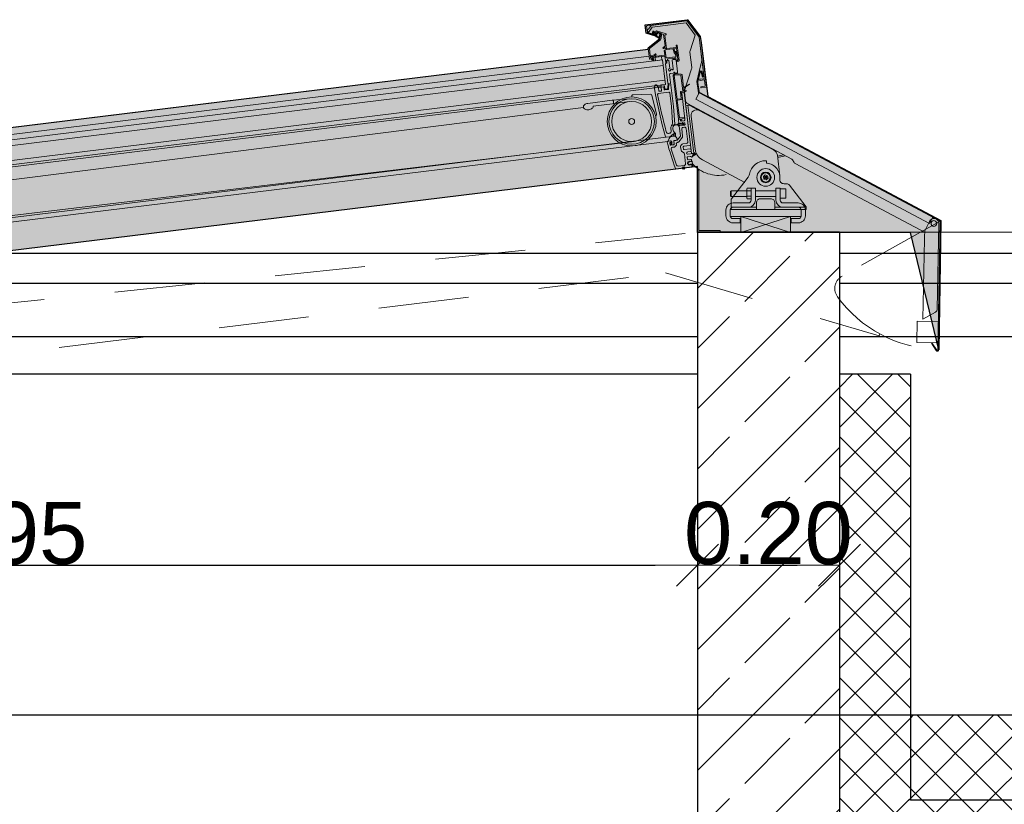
# Model space of a CAD drawing. Header units: metres. Extents: x -12 to 62.3, y -22.2 to 2.8.
# Tile 35 of 214: x 11.4 to 12.8, y -2.3 to -1.2. Entities that reach past the tile are written whole.
import ezdxf

# ---------------------------------------------------------------- set-up
doc = ezdxf.new("R2010")
doc.units = ezdxf.units.M
doc.header["$LTSCALE"] = 20
doc.header["$MEASUREMENT"] = 0
for name, pattern in [('HIDDEN', [0.009525, 0.00635, -0.003175]), ('SNIT2', [0.02, 0.01, -0.002, 0.002, -0.002, 0.002, -0.002]), ('Strichlinie eng', [0.115, 0.075, -0.04])]:
    doc.linetypes.add(name, pattern=pattern)
doc.layers.get('0').update_dxf_attribs({"color": 8, "lineweight": 9})
doc.layers.get('Defpoints').update_dxf_attribs({"color": 8, "lineweight": 9})
for name, color, linetype in [('Neubau__ GHIW - Attika', 8, 'Continuous'), ('Neubau__ GHIW- Attika Fassade', 8, 'Continuous'), ('Neubau_A-Dach', 8, 'Continuous'), ('Neubau_B-Aufbau auf Decke oder Dach', 8, 'Continuous'), ('Neubau_S-Linien _ Schraffuren.2D', 8, 'Continuous'), ('Neubau_T-Bemaßung', 8, 'Continuous')]:
    doc.layers.add(name, color=color, linetype=linetype)
doc.layers.add('S-Linien _ Schraffuren.2D', color=8, linetype='Continuous', lineweight=9)
doc.layers.add('T-Bemaßung', color=8, linetype='Continuous', lineweight=9)
doc.styles.add('ERSTELLTER_STIL_2', font='arial.ttf')
doc.dimstyles.new('ERSTELLTER_STIL__1', dxfattribs={"dimtxt": 0.0875, "dimasz": 0.059375, "dimexe": 0.18, "dimexo": 0.0625, "dimgap": 0, "dimtad": 1, "dimzin": 0, "dimdsep": 46, "dimtxsty": 'ERSTELLTER_STIL_2', "dimblk": 'ARROWHEAD_6', "dimblk1": 'ARROWHEAD_6', "dimblk2": 'ARROWHEAD_6', "dimcen": 0.09, "dimclrd": 7, "dimclre": 7, "dimclrt": 7, "dimazin": 0, "dimtfac": 1, "dimtdec": 4, "dimtmove": 0, "dimatfit": 3, "dimfxl": 1, "dimtolj": 1, "dimtzin": 0, "dimarcsym": 0})
doc.dimstyles.new('ERSTELLTER_STIL__2', dxfattribs={"dimtxt": 0.0875, "dimasz": 0.059375, "dimexe": 0.18, "dimexo": 0.0625, "dimgap": 0, "dimtad": 1, "dimtih": 1, "dimtoh": 1, "dimzin": 0, "dimdsep": 46, "dimtxsty": 'ERSTELLTER_STIL_2', "dimblk": 'ARROWHEAD_6', "dimblk1": 'ARROWHEAD_6', "dimblk2": 'ARROWHEAD_6', "dimcen": 0.09, "dimclrd": 7, "dimclre": 7, "dimclrt": 7, "dimazin": 0, "dimtfac": 1, "dimtdec": 4, "dimtmove": 0, "dimatfit": 3, "dimfxl": 1, "dimtolj": 1, "dimtzin": 0, "dimarcsym": 0})
pattern_1 = [(45, (2952.9134, -10.175), (-0.02828427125, 0.02828427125), []), (135, (2952.9134, -10.175), (0.02828427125, 0.02828427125), [])]

# ---------------------------------------------------------------- blocks, each defined once
blk = doc.blocks.new('ARROWHEAD_6')
at = {"color": 0, "linetype": 'Continuous', "lineweight": 0}
for p, q in [((-0.5, -0.5), (0.5, 0.5)), ((0, 0), (-1, 0))]:
    blk.add_line(p, q, dxfattribs=at)
blk = doc.blocks.new('*D443')
at = {"layer": 'Defpoints', "color": 0, "linetype": 'Continuous', "transparency": 16777216}
for p in [(2.6448, -2.145), (55.892, -2.145), (43.301, -2.395)]:
    blk.add_point(p, dxfattribs=at)
at = {"layer": 'Neubau_T-Bemaßung', "linetype": 'Continuous', "lineweight": -2, "transparency": 16777216}
for p, q in [((2.6448, -2.0856), (2.6448, -2.0263)), ((55.8295, -2.145), (2.4648, -2.145)), ((2.6448, -2.145), (2.6448, -2.1562)), ((2.6448, -2.395), (2.6448, -2.3841)), ((43.2385, -2.395), (2.4648, -2.395)), ((2.6448, -2.4544), (2.6448, -2.5138))]:
    blk.add_line(p, q, dxfattribs=at)
at = {"layer": 'Neubau_T-Bemaßung', "linetype": 'Continuous', "lineweight": -2, "transparency": 16777216, "xscale": 0.059375, "yscale": 0.059375, "zscale": 0.059375}
for p, rotation in [((2.6448, -2.145), 270), ((2.6448, -2.395), 90)]:
    blk.add_blockref('ARROWHEAD_6', p, dxfattribs=dict(at, rotation=rotation))
at = {"layer": 'Neubau_T-Bemaßung', "linetype": 'Continuous', "transparency": 16777216, "insert": (2.6448, -2.2701), "char_height": 0.0875, "attachment_point": 5, "rotation": 90, "style": 'ERSTELLTER_STIL_2'}
blk.add_mtext('\\A1;0.25', dxfattribs=at)
blk = doc.blocks.new('*D409')
at = {"layer": 'Defpoints', "color": 0, "linetype": 'Continuous', "transparency": 16777216}
for p in [(12.4, -1.465), (10.45, -1.665), (12.4, -1.9338)]:
    blk.add_point(p, dxfattribs=at)
at = {"layer": 'Neubau_T-Bemaßung', "linetype": 'Continuous', "lineweight": -2, "transparency": 16777216}
for p, q in [((12.4, -1.5275), (12.4, -2.1138)), ((10.45, -1.7275), (10.45, -2.1138)), ((10.5094, -1.9338), (12.3406, -1.9338))]:
    blk.add_line(p, q, dxfattribs=at)
at = {"layer": 'Neubau_T-Bemaßung', "linetype": 'Continuous', "lineweight": -2, "transparency": 16777216, "xscale": 0.059375, "yscale": 0.059375, "zscale": 0.059375, "rotation": 180}
blk.add_blockref('ARROWHEAD_6', (10.45, -1.9338), dxfattribs=at)
at = {"layer": 'Neubau_T-Bemaßung', "linetype": 'Continuous', "lineweight": -2, "transparency": 16777216, "xscale": 0.059375, "yscale": 0.059375, "zscale": 0.059375}
blk.add_blockref('ARROWHEAD_6', (12.4, -1.9338), dxfattribs=at)
at = {"layer": 'Neubau_T-Bemaßung', "linetype": 'Continuous', "transparency": 16777216, "insert": (11.4215, -1.8891), "char_height": 0.0875, "attachment_point": 5, "style": 'ERSTELLTER_STIL_2'}
blk.add_mtext('\\A1;1.95', dxfattribs=at)
blk = doc.blocks.new('*D410')
at = {"layer": 'Defpoints', "color": 0, "linetype": 'Continuous', "transparency": 16777216}
for p in [(12.4, -1.465), (12.6, -1.465), (12.6, -1.9338)]:
    blk.add_point(p, dxfattribs=at)
at = {"layer": 'Neubau_T-Bemaßung', "linetype": 'Continuous', "lineweight": -2, "transparency": 16777216}
for p, q in [((12.4, -1.5275), (12.4, -2.1138)), ((12.6, -1.5275), (12.6, -2.1138)), ((12.4594, -1.9338), (12.5406, -1.9338))]:
    blk.add_line(p, q, dxfattribs=at)
at = {"layer": 'Neubau_T-Bemaßung', "linetype": 'Continuous', "lineweight": -2, "transparency": 16777216, "xscale": 0.059375, "yscale": 0.059375, "zscale": 0.059375, "rotation": 180}
blk.add_blockref('ARROWHEAD_6', (12.4, -1.9338), dxfattribs=at)
at = {"layer": 'Neubau_T-Bemaßung', "linetype": 'Continuous', "lineweight": -2, "transparency": 16777216, "xscale": 0.059375, "yscale": 0.059375, "zscale": 0.059375}
blk.add_blockref('ARROWHEAD_6', (12.6, -1.9338), dxfattribs=at)
at = {"layer": 'Neubau_T-Bemaßung', "linetype": 'Continuous', "transparency": 16777216, "insert": (12.5, -1.8891), "char_height": 0.0875, "attachment_point": 5, "style": 'ERSTELLTER_STIL_2'}
blk.add_mtext('\\A1;0.20', dxfattribs=at)
blk = doc.blocks.new('*D427')
at = {"layer": 'Defpoints', "color": 0, "linetype": 'Continuous', "transparency": 16777216}
for p in [(8.7601, -2.145), (55.892, -2.145), (43.301, -2.395)]:
    blk.add_point(p, dxfattribs=at)
at = {"layer": 'Neubau_T-Bemaßung', "linetype": 'Continuous', "lineweight": -2, "transparency": 16777216}
for p, q in [((8.7601, -2.0856), (8.7601, -2.0263)), ((55.8295, -2.145), (8.5801, -2.145)), ((8.7601, -2.145), (8.7601, -2.1562)), ((8.7601, -2.395), (8.7601, -2.3841)), ((43.2385, -2.395), (8.5801, -2.395)), ((8.7601, -2.4544), (8.7601, -2.5138))]:
    blk.add_line(p, q, dxfattribs=at)
at = {"layer": 'Neubau_T-Bemaßung', "linetype": 'Continuous', "lineweight": -2, "transparency": 16777216, "xscale": 0.059375, "yscale": 0.059375, "zscale": 0.059375}
for p, rotation in [((8.7601, -2.145), 270), ((8.7601, -2.395), 90)]:
    blk.add_blockref('ARROWHEAD_6', p, dxfattribs=dict(at, rotation=rotation))
at = {"layer": 'Neubau_T-Bemaßung', "linetype": 'Continuous', "transparency": 16777216, "insert": (8.7601, -2.2701), "char_height": 0.0875, "attachment_point": 5, "rotation": 90, "style": 'ERSTELLTER_STIL_2'}
blk.add_mtext('\\A1;0.25', dxfattribs=at)

msp = doc.modelspace()

# ---------------------------------------------------------------- hatches: boundary and pattern name
at = {"layer": 'Neubau__ GHIW - Attika', "linetype": 'Continuous'}
h = msp.add_hatch(dxfattribs=at)
h.set_pattern_fill('BETON__STAHLBETON_0001', color=256, style=0, pattern_type=2)
h.set_pattern_definition([(45, (2952.9134, -10.175), (-0.0848528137, 0.0848528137), []), (45, (2952.87097, -10.13257), (-0.0848528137, 0.0848528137), [0.09, -0.03])])
h.paths.add_polyline_path([(12.6, -1.465), (12.4, -1.465), (12.4, -2.395), (12.6, -2.395)])
at = {"layer": 'Neubau_A-Dach', "linetype": 'Continuous'}
h = msp.add_hatch(dxfattribs=at)
h.set_pattern_fill('DÄMMUNG__HART_1_0001', color=256, style=0, pattern_type=2)
h.set_pattern_definition(pattern_1)
h.paths.add_polyline_path([(12.6, -1.665), (12.6, -2.265), (12.7, -2.265), (12.7, -1.665)])
at = {"layer": 'Neubau_B-Aufbau auf Decke oder Dach', "linetype": 'Continuous'}
h = msp.add_hatch(dxfattribs=at)
h.set_pattern_fill('DÄMMUNG__HART_1_0001', color=256, style=0, pattern_type=2)
h.set_pattern_definition(pattern_1)
h.paths.add_polyline_path([(12.7, -2.265), (24.48, -2.265), (24.48, -2.145), (12.7, -2.145)])
h = msp.add_hatch(dxfattribs=at)
h.set_pattern_fill('DÄMMUNG__HART_1_0001', color=256, style=0, pattern_type=2)
h.set_pattern_definition(pattern_1)
h.paths.add_polyline_path([(12.6, -2.395), (24.58, -2.395), (24.58, -2.265), (12.6, -2.265)])
at = {"layer": 'Neubau_S-Linien _ Schraffuren.2D', "linetype": 'Continuous'}
msp.add_hatch(color=256, dxfattribs=at).paths.add_polyline_path([(10.4123, -1.5121), (10.4039, -1.4435), (12.3306, -1.2069), (12.3305, -1.2056), (12.3467, -1.1924), (12.3411, -1.1889), (12.3279, -1.1846), (12.3264, -1.1729), (12.386, -1.1656), (12.404, -1.1894), (12.4051, -1.1978), (12.4144, -1.2738), (12.743, -1.4485), (12.7398, -1.6306), (12.7, -1.4651), (12.4, -1.4651), (12.4, -1.3721), (10.4249, -1.6146), (10.435, -1.6651), (10.15, -1.6651), (10.1126, -1.7608), (10.1016, -1.5502)])

# ---------------------------------------------------------------- linework, layer by layer
at = {"layer": 'Neubau__ GHIW - Attika', "linetype": 'Continuous'}
for p, q in [((12.4, -1.465), (12.4, -2.395)), ((12.6, -1.465), (12.4, -1.465)), ((12.6, -1.465), (12.6, -1.665)), ((12.4, -1.665), (10.525, -1.665))]:
    msp.add_line(p, q, dxfattribs=at)
at = {"layer": 'Neubau__ GHIW - Attika', "linetype": 'Continuous', "flags": 128}
msp.add_lwpolyline([(12.6, -1.665), (12.6, -2.265), (12.6, -2.395)], dxfattribs=at)
at = {"layer": 'Neubau__ GHIW- Attika Fassade', "linetype": 'Continuous'}
for p, q in [((12.4, -1.4949), (-0.58, -1.4949)), ((45.81, -1.4949), (12.6, -1.4949)), ((12.4, -1.537), (0.2077, -1.537)), ((45.0223, -1.537), (12.6, -1.537)), ((12.4, -1.612), (0.2077, -1.612)), ((45.0223, -1.612), (12.6, -1.612))]:
    msp.add_line(p, q, dxfattribs=at)
at = {"layer": 'Neubau_A-Dach', "linetype": 'Continuous'}
for p, q in [((12.7, -1.665), (12.6, -1.665)), ((12.7, -1.665), (12.7, -2.145)), ((12.7, -2.145), (12.7, -2.265))]:
    msp.add_line(p, q, dxfattribs=at)
at = {"layer": 'Neubau_B-Aufbau auf Decke oder Dach', "linetype": 'Continuous'}
for p, q in [((24.48, -2.145), (12.7, -2.145)), ((24.48, -2.265), (12.7, -2.265))]:
    msp.add_line(p, q, dxfattribs=at)
at = {"layer": 'Neubau_S-Linien _ Schraffuren.2D', "linetype": 'Continuous', "flags": 128}
msp.add_lwpolyline([(10.4123, -1.5121), (10.4039, -1.4435), (12.3306, -1.2069), (12.3305, -1.2056), (12.3467, -1.1924), (12.3411, -1.1889), (12.3279, -1.1846), (12.3264, -1.1729), (12.386, -1.1656), (12.404, -1.1894), (12.4051, -1.1978), (12.4144, -1.2738), (12.743, -1.4485), (12.7398, -1.6306), (12.7, -1.4651), (12.4, -1.4651), (12.4, -1.3721), (10.4249, -1.6146), (10.435, -1.6651), (10.15, -1.6651), (10.1126, -1.7608), (10.1016, -1.5502)], close=True, dxfattribs=at)
at = {"layer": 'S-Linien _ Schraffuren.2D', "linetype": 'Continuous'}
for p, q in [((12.3541, -1.2508), (10.4901, -1.4797)), ((10.5703, -1.4999), (12.2394, -1.2892)), ((12.28, -1.279), (12.3047, -1.277)), ((12.2805, -1.284), (12.3039, -1.281)), ((12.3107, -1.3369), (10.5756, -1.5438)), ((12.4473, -1.4064), (12.4694, -1.4064)), ((12.4694, -1.4144), (12.4473, -1.4144)), ((12.47, -1.4066), (12.4694, -1.4048)), ((12.4756, -1.4066), (12.47, -1.4066)), ((12.4756, -1.4142), (12.47, -1.4142)), ((12.4816, -1.4064), (12.5106, -1.4064)), ((12.5106, -1.4144), (12.4816, -1.4144))]:
    msp.add_line(p, q, dxfattribs=at)
at = {"layer": 'S-Linien _ Schraffuren.2D', "linetype": 'HIDDEN'}
msp.add_line((10.45, -1.6651), (12.4, -1.4651), dxfattribs=at)
at = {"layer": 'S-Linien _ Schraffuren.2D', "color": 21, "linetype": 'Continuous'}
for points in [[(12.4036, -1.2493), (12.4091, -1.2487, 0.414212), (12.4095, -1.2481), (12.4024, -1.1903, 0.131504), (12.4023, -1.1901), (12.3854, -1.1676, 0.267925), (12.3849, -1.1674), (12.3288, -1.1743, 0.414151), (12.3284, -1.1749), (12.3294, -1.1832, 0.304121), (12.3298, -1.1836), (12.3355, -1.1855, 0.459302), (12.3362, -1.1852), (12.3371, -1.1823, -0.412507), (12.3383, -1.1817), (12.3429, -1.1832, -0.431066), (12.3432, -1.1838), (12.3431, -1.1843, -0.209655), (12.3428, -1.1846), (12.3422, -1.1849, -0.21796), (12.3419, -1.1849), (12.3415, -1.1848, -0.327529), (12.3414, -1.1846), (12.3414, -1.1842, 0.339619), (12.3413, -1.184), (12.3387, -1.1832, 0.420257), (12.3381, -1.1835), (12.3373, -1.1858, 0.421996), (12.3376, -1.1864), (12.3402, -1.1872, 0.329884), (12.3404, -1.1872), (12.3407, -1.1869, -0.302297), (12.3409, -1.1868), (12.3412, -1.1869, -0.209064), (12.3415, -1.1871), (12.3418, -1.1877, -0.199675), (12.3418, -1.1881), (12.3417, -1.1886, -0.414541), (12.3411, -1.1889), (12.3282, -1.1847, -0.298621), (12.3278, -1.1843), (12.3265, -1.1734, -0.420494), (12.3269, -1.1728), (12.3857, -1.1656, -0.270791), (12.3862, -1.1658), (12.404, -1.1894, -0.151596), (12.4041, -1.1897), (12.4127, -1.2602, -0.423853), (12.4123, -1.2608), (12.4051, -1.2617, -0.419877), (12.4046, -1.2612), (12.4045, -1.2605, -0.42509), (12.4049, -1.26), (12.4104, -1.2593, 0.418799), (12.4108, -1.2587), (12.4099, -1.2508, 0.414215), (12.4093, -1.2504), (12.4038, -1.251, -0.414229), (12.4033, -1.2506), (12.4032, -1.2499, -0.414241)], [(12.3727, -1.224), (12.3732, -1.2239, 0.414228), (12.374, -1.2228), (12.3714, -1.2017, 0.418051), (12.3711, -1.2014), (12.3702, -1.2015, 0.414278), (12.37, -1.2018), (12.3703, -1.2042, -0.414255), (12.37, -1.2046), (12.3568, -1.2062, -0.414278), (12.3565, -1.2059), (12.3542, -1.1872, -0.554341), (12.3546, -1.1868), (12.3554, -1.1871, 0.415261), (12.3558, -1.1869), (12.3561, -1.1861, 0.459175), (12.3559, -1.1857), (12.3422, -1.1812, 0.415191), (12.3418, -1.1814), (12.3415, -1.1823, 0.433348), (12.3417, -1.1827), (12.3456, -1.1839, -0.292748), (12.346, -1.1844), (12.3469, -1.192, -0.258592), (12.3467, -1.1924), (12.3307, -1.2054, 0.258573), (12.3305, -1.2059), (12.3323, -1.2207, 0.413242), (12.3329, -1.2211), (12.3346, -1.2209, -0.441199), (12.3349, -1.2212), (12.335, -1.2221, 0.41239), (12.3353, -1.2223), (12.3362, -1.2222, 0.414676), (12.3365, -1.2219), (12.3362, -1.2199, 0.31392), (12.336, -1.2196), (12.335, -1.2194, 0.086927), (12.3349, -1.2194), (12.3343, -1.2194, -0.414117), (12.3339, -1.2192), (12.3338, -1.2178, -0.414998), (12.334, -1.2174), (12.3392, -1.2168, 0.140635), (12.3393, -1.2167), (12.3417, -1.2148, 0.415131), (12.3418, -1.2144), (12.3412, -1.2137, 0.412463), (12.3408, -1.2136), (12.3387, -1.2153, -0.139904), (12.3386, -1.2154), (12.3338, -1.2159, -0.414185), (12.3335, -1.2157), (12.3324, -1.2065, -0.268917), (12.3325, -1.2063), (12.348, -1.1937, 0.258353), (12.3487, -1.1918), (12.3479, -1.1854, -0.549637), (12.3483, -1.1851), (12.3521, -1.1864, -0.305996), (12.3523, -1.1866), (12.3543, -1.2025, -0.266949), (12.3542, -1.2028), (12.3514, -1.205, 0.433343), (12.3514, -1.2054), (12.352, -1.2061, 0.401592), (12.3524, -1.2062), (12.3541, -1.2048, -0.590099), (12.3546, -1.205), (12.3547, -1.2058, 0.415931), (12.357, -1.2077), (12.3702, -1.206, -0.414284), (12.3705, -1.2063), (12.3709, -1.2099, -0.414699), (12.3707, -1.2102), (12.3689, -1.2104, 0.414342), (12.3686, -1.2108), (12.3687, -1.2117, 0.423014), (12.3691, -1.2119), (12.3709, -1.2117, -0.416613), (12.3712, -1.212), (12.3724, -1.222), (12.372, -1.2221, 0.414192), (12.3718, -1.2225), (12.3722, -1.2236, 0.365258)], [(12.3397, -1.1862, -0.608373), (12.34, -1.1859), (12.3412, -1.1863, -0.257475), (12.3414, -1.1864), (12.3419, -1.1875, -0.209346), (12.342, -1.1877), (12.3415, -1.189, 0.413818), (12.3418, -1.1897), (12.3447, -1.1906, 1.000114), (12.3469, -1.1839), (12.344, -1.183, 0.413792), (12.3434, -1.1833), (12.3429, -1.1847, -0.204613), (12.3428, -1.1848), (12.3417, -1.1854, -0.207297), (12.3416, -1.1854), (12.3403, -1.185, -0.623667), (12.3403, -1.1845), (12.341, -1.184, 0.882384), (12.3407, -1.1836), (12.3385, -1.1845, 0.470484), (12.3382, -1.1852), (12.3395, -1.1873, 0.876761), (12.34, -1.1871)], [(12.3422, -1.1861), (12.3427, -1.1871, -0.203673), (12.3428, -1.188), (12.3425, -1.1889), (12.345, -1.1897, 1.000114), (12.3466, -1.1848), (12.3441, -1.184), (12.3438, -1.1849, -0.201542), (12.3432, -1.1856)], [(12.3706, -1.2241, 0.272988), (12.3709, -1.2243), (12.3714, -1.2242, 0.425554), (12.3716, -1.2239), (12.3714, -1.2221), (12.3724, -1.2218, 0.414656), (12.3726, -1.2214), (12.3705, -1.2142), (12.3702, -1.2122, 0.416728), (12.3699, -1.212), (12.3689, -1.2121, -0.363029), (12.3686, -1.2119), (12.3672, -1.2072, 0.364505), (12.3669, -1.207), (12.366, -1.2071, 0.468247), (12.3657, -1.2075), (12.3676, -1.2135, 0.375428), (12.3679, -1.2137), (12.3686, -1.2137, -0.416329), (12.3689, -1.2139), (12.3694, -1.2176, -0.418205), (12.3691, -1.2179), (12.3563, -1.2195, -0.422376), (12.356, -1.2192), (12.3547, -1.2088, 0.42293), (12.3543, -1.2085), (12.3535, -1.2087, 0.427935), (12.3532, -1.209), (12.3539, -1.2149, -0.417004), (12.3537, -1.2153), (12.3341, -1.2177, 0.417142), (12.3338, -1.218), (12.3339, -1.2189, 0.421193), (12.3342, -1.2192), (12.3362, -1.2189, -0.42345), (12.3366, -1.2192), (12.337, -1.2226, 0.419868), (12.3373, -1.2228), (12.3382, -1.2227, 0.46575), (12.3385, -1.2224), (12.3381, -1.219, -0.423962), (12.3383, -1.2187), (12.3538, -1.2168, -0.418401), (12.3542, -1.217), (12.3553, -1.2259, 0.417744), (12.3556, -1.2261), (12.3561, -1.2261, 0.286554), (12.3564, -1.2259), (12.3567, -1.2252, 0.123557), (12.3567, -1.225), (12.3565, -1.2233, -0.419773), (12.3567, -1.223), (12.3576, -1.2229, 0.424488), (12.3579, -1.2225), (12.3577, -1.2211, -0.438498), (12.358, -1.2208), (12.3655, -1.2199, -0.438692), (12.3658, -1.2201), (12.366, -1.2215, 0.420064), (12.3664, -1.2218), (12.3672, -1.2217, 0.421876), (12.3675, -1.2213), (12.3673, -1.2199, -0.42889), (12.3676, -1.2196), (12.3693, -1.2194, -0.438568), (12.3696, -1.2197), (12.3701, -1.2234, 0.187616), (12.3701, -1.2235)], [(12.3405, -1.2184, 0.415133), (12.3403, -1.2187), (12.3409, -1.2234), (12.3498, -1.2223), (12.3492, -1.2176, 0.4154), (12.3489, -1.2174)], [(12.3616, -1.2415, 0.41419), (12.3607, -1.2426), (12.3662, -1.2876), (12.368, -1.3126, -0.219072), (12.3677, -1.3134, 0.447211), (12.3685, -1.3253, -0.213546), (12.3689, -1.326), (12.3691, -1.3286, -0.401195), (12.3682, -1.3297), (12.356, -1.3312, -0.375231), (12.3549, -1.3304, -0.023167), (12.3394, -1.2627, -0.449291), (12.3403, -1.2616), (12.3443, -1.2611, -0.447877), (12.3449, -1.2615), (12.3454, -1.266, 0.434215), (12.346, -1.2664), (12.349, -1.266, 0.417874), (12.3494, -1.2655), (12.3489, -1.261, -0.414207), (12.3493, -1.2604), (12.3523, -1.2601, -0.414257), (12.3528, -1.2605), (12.3532, -1.264, 0.414169), (12.3538, -1.2644), (12.3588, -1.2638, 0.396493), (12.3592, -1.2633), (12.3588, -1.2558), (12.3586, -1.2554, -0.198927), (12.3582, -1.2549), (12.3548, -1.2277, -0.414223), (12.3553, -1.2272), (12.3566, -1.227, 0.414233), (12.357, -1.2265), (12.3566, -1.2235, -0.414267), (12.3571, -1.2229), (12.3592, -1.2227, -0.414285), (12.3597, -1.2231), (12.361, -1.2339, -0.441135), (12.3606, -1.2345, 2.271676), (12.3623, -1.2363, -0.702728), (12.3641, -1.2357, 0.771774), (12.3659, -1.235), (12.3644, -1.2225, -0.414243), (12.3648, -1.222), (12.3687, -1.2215, -0.41423), (12.3698, -1.2224), (12.3719, -1.2392, -0.414226), (12.371, -1.2404)], [(12.3806, -1.2626, -0.236616), (12.3809, -1.2619), (12.3845, -1.2594), (12.3885, -1.2569, 1.007305), (12.3882, -1.2564), (12.3842, -1.2589), (12.3808, -1.2608, -0.539612), (12.3804, -1.2606), (12.3782, -1.2434, 0.341296), (12.377, -1.2422), (12.373, -1.2416), (12.3706, -1.2419, -0.199844), (12.3699, -1.2417), (12.3672, -1.2396, 0.932793), (12.3668, -1.24), (12.3684, -1.2417, -0.622198), (12.3682, -1.2422), (12.3674, -1.2423, 0.414254), (12.3657, -1.2445), (12.3732, -1.3056, 0.413137), (12.3735, -1.3058), (12.3757, -1.3056, -0.412614), (12.376, -1.3058), (12.3762, -1.3075, 0.414782), (12.3768, -1.308), (12.3774, -1.3079, 0.415461), (12.3778, -1.3073), (12.3776, -1.3058, -0.412556), (12.3781, -1.3053), (12.3817, -1.3048, 0.433092), (12.3821, -1.3043), (12.382, -1.3037, 0.415682), (12.3815, -1.3032), (12.3754, -1.304, -0.407584), (12.3745, -1.3033), (12.3716, -1.2794, -0.423547), (12.372, -1.2788), (12.3779, -1.2781, 0.423971), (12.3787, -1.277), (12.3777, -1.2685, -0.415233), (12.3781, -1.268), (12.3812, -1.2676, 0.110738), (12.3816, -1.2675), (12.3839, -1.2659, 0.93457), (12.3836, -1.2654), (12.3815, -1.2664, -0.516103), (12.381, -1.2662)], [(12.3767, -1.244, 0.353072), (12.3764, -1.2437), (12.373, -1.2432, 0.061898), (12.3729, -1.2432), (12.3675, -1.2439, 0.421421), (12.3673, -1.2442), (12.3713, -1.2773, 0.414851), (12.3719, -1.2777), (12.3766, -1.2771, 0.41646), (12.3771, -1.2766), (12.376, -1.2677, -0.408821), (12.3769, -1.2665), (12.3789, -1.2663, 0.431003), (12.3794, -1.2657)], [(12.34, -1.26, -1.340719), (12.3434, -1.259, 0.453671), (12.344, -1.2596), (12.3486, -1.259, 0.317557), (12.3489, -1.2588), (12.3492, -1.2576, -0.315446), (12.3494, -1.2574), (12.3521, -1.2571, -0.291271), (12.3524, -1.2572), (12.3535, -1.259, -0.108355), (12.3537, -1.2594), (12.3541, -1.2629, 0.319875), (12.3547, -1.2633), (12.3571, -1.263, 0.338278), (12.358, -1.2622), (12.3584, -1.2591, -0.039538), (12.3584, -1.259), (12.3595, -1.2557, -0.915493), (12.3599, -1.2558), (12.3588, -1.2634, -0.343897), (12.3584, -1.2639), (12.3538, -1.2644, -0.431785), (12.3533, -1.264), (12.3528, -1.2605, 0.437459), (12.3523, -1.2601), (12.3403, -1.2616, -0.198455), (12.3391, -1.2612), (12.339, -1.2607, -0.386156), (12.3391, -1.2606), (12.3398, -1.2605, 0.388777), (12.3401, -1.2602)], [(12.3628, -1.3218, -0.457605), (12.3603, -1.3256), (12.3594, -1.3257, -0.374299), (12.3561, -1.3235, -0.018129), (12.3439, -1.2707, -0.436025), (12.3448, -1.2696), (12.3598, -1.2677, -0.419686), (12.3609, -1.2686), (12.3632, -1.2879), (12.3648, -1.3109, -0.168607), (12.3643, -1.3128, 0.220699)], [(12.3748, -1.3147, 0.414862), (12.3744, -1.3153), (12.3761, -1.3291, -0.163178), (12.3759, -1.3298), (12.3718, -1.335, -0.198342), (12.3712, -1.3353), (12.3676, -1.3358, 0.42208), (12.3667, -1.3369), (12.3672, -1.3409, -0.413612), (12.3663, -1.342), (12.3624, -1.3425, -0.42446), (12.3613, -1.3416), (12.361, -1.3396, -0.420044), (12.3619, -1.3385), (12.3624, -1.3384, 0.414589), (12.3628, -1.3379), (12.3627, -1.3369, 0.429844), (12.3621, -1.3364), (12.358, -1.337, 0.464583), (12.3571, -1.3382, 0.012909), (12.3689, -1.3751, 0.367019), (12.3699, -1.3758), (12.3913, -1.3732, 0.416079), (12.3922, -1.3721), (12.392, -1.37, 0.678941), (12.3902, -1.3695, -0.294256), (12.3895, -1.3699), (12.3879, -1.3701, -0.429741), (12.3868, -1.3692), (12.3865, -1.3667, -0.422646), (12.3874, -1.3656), (12.3907, -1.3652, 0.327962), (12.3915, -1.3644), (12.3917, -1.3636, 0.550024), (12.3906, -1.3624), (12.387, -1.3629, -0.431023), (12.3859, -1.362), (12.3856, -1.3596, -0.41963), (12.3865, -1.3585), (12.3897, -1.3581, -0.180347), (12.3904, -1.3583), (12.3914, -1.3589, 0.536686), (12.3929, -1.3583), (12.3932, -1.3572, -0.314809), (12.394, -1.3565), (12.3945, -1.3564, 0.426878), (12.3952, -1.3555), (12.3951, -1.3549, 0.418591), (12.3942, -1.3542), (12.3866, -1.3551, -1.004432), (12.3862, -1.3517), (12.3905, -1.3512, 0.415239), (12.3913, -1.3501), (12.3911, -1.3484, 0.415967), (12.39, -1.3475), (12.3813, -1.3486, -0.420779), (12.3801, -1.3477), (12.3798, -1.345, -0.432084), (12.3807, -1.3439), (12.3894, -1.3428, 0.421481), (12.3903, -1.3417), (12.3813, -1.2681, 0.410991), (12.3807, -1.2677), (12.3782, -1.268, 0.414214), (12.3778, -1.2685), (12.3824, -1.3058, -0.435758), (12.3806, -1.308), (12.3769, -1.3084, -0.442079), (12.3763, -1.308), (12.3761, -1.306, 0.432185), (12.3755, -1.3056), (12.3737, -1.3058, 0.428548), (12.3733, -1.3064), (12.3739, -1.3111, 0.42154), (12.3744, -1.3116), (12.3813, -1.3107, -0.418427), (12.3824, -1.3116), (12.3825, -1.3128, -0.415166), (12.3817, -1.3139)], [(12.2532, -1.2874), (12.2805, -1.284, 0.414214), (12.2818, -1.2823), (12.2816, -1.2803, 0.414214), (12.2799, -1.279), (12.2457, -1.2834, 0.065152), (12.2429, -1.2841, 0.077931), (12.2409, -1.2853, 0.107177), (12.2396, -1.2871, 0.14408), (12.2393, -1.2887, 0.14408), (12.24, -1.2902, 0.107177), (12.2417, -1.2916, 0.077931), (12.244, -1.2923, 0.065152), (12.2468, -1.2923, 0.065152), (12.2495, -1.2916, 0.077931), (12.2516, -1.2904, 0.107177), (12.2529, -1.2886, 0.101077)], [(12.3817, -1.3169, -0.414689), (12.3839, -1.3187), (12.3863, -1.3377, -0.416033), (12.3845, -1.3399), (12.3792, -1.3405, 0.198695), (12.3779, -1.3413), (12.3766, -1.3429, 0.219393), (12.3762, -1.3444), (12.3768, -1.3491, 0.220082), (12.3776, -1.3505), (12.3807, -1.3529, -0.23761), (12.3815, -1.3543), (12.3832, -1.3686, -0.416161), (12.3815, -1.3708), (12.3726, -1.3719, -0.352799), (12.3705, -1.3706, -0.008033), (12.3631, -1.3478, -0.467932), (12.3648, -1.3452), (12.3675, -1.3449, 0.184893), (12.3687, -1.3442), (12.3698, -1.3429, 0.213503), (12.3703, -1.3414), (12.3702, -1.3405, -0.414906), (12.3719, -1.3383), (12.3724, -1.3382, 0.202164), (12.3737, -1.3375), (12.3787, -1.331, 0.194018), (12.3791, -1.3295), (12.3779, -1.3194, -0.415768), (12.3796, -1.3172)], [(12.3788, -1.3132, -0.142119), (12.3762, -1.3114), (12.376, -1.3112), (12.3754, -1.3116), (12.376, -1.3123, -0.700472), (12.3758, -1.3128), (12.3748, -1.3126), (12.3747, -1.3119, 0.349103), (12.3745, -1.3117), (12.3739, -1.3116), (12.3739, -1.311), (12.3733, -1.3111, 0.416124), (12.3726, -1.3119), (12.3727, -1.3122), (12.3733, -1.3125, -0.759052), (12.3732, -1.3129), (12.3683, -1.3136), (12.3635, -1.3142, 1.006357), (12.3635, -1.3148), (12.3684, -1.3142), (12.3733, -1.3138, -0.769882), (12.3735, -1.3141), (12.373, -1.3145), (12.373, -1.3149, 0.414678), (12.3738, -1.3155), (12.3744, -1.3154), (12.3743, -1.3148), (12.3801, -1.3141, 0.574295), (12.3806, -1.3128), (12.3789, -1.3105), (12.3782, -1.311), (12.3796, -1.313, -0.281338), (12.3796, -1.3132, -0.7418), (12.3792, -1.3131)], [(12.3673, -1.3259, 0.208622), (12.3589, -1.3361, 0.55671), (12.3595, -1.3368), (12.3625, -1.3364, -0.416249), (12.3629, -1.3367), (12.3629, -1.3369, 0.414771), (12.3634, -1.3373), (12.3635, -1.3373, -0.41867), (12.3639, -1.3375), (12.364, -1.3388, -1.099796), (12.3633, -1.3396), (12.3624, -1.3385, 0.340453), (12.3623, -1.3385), (12.3619, -1.3387, 0.450893), (12.3618, -1.3391), (12.3628, -1.341, 0.315804), (12.3638, -1.3416), (12.3661, -1.3413, 0.416498), (12.367, -1.3402), (12.3665, -1.3362, -0.418037), (12.3667, -1.3359), (12.3694, -1.3356, 0.523772), (12.3709, -1.3326, 0.218245), (12.3659, -1.3287, -0.627672), (12.3657, -1.3278, -0.036041), (12.3676, -1.3265, 0.97682)], [(12.3923, -1.3648), (12.3933, -1.3726, -0.415384), (12.393, -1.373), (12.3926, -1.373, -0.415328), (12.3923, -1.3727), (12.3919, -1.3693, 0.478913), (12.3915, -1.3691), (12.3898, -1.3693, 0.28095), (12.3894, -1.3697), (12.3893, -1.3701, -0.504172), (12.3889, -1.3702), (12.386, -1.3683, -0.474097), (12.386, -1.3675), (12.3883, -1.3651, -0.515304), (12.3887, -1.3651), (12.3888, -1.3654, 0.311895), (12.3893, -1.3657), (12.3911, -1.3654, 0.378916), (12.3914, -1.3651), (12.3913, -1.365, -0.414205), (12.3916, -1.3646), (12.392, -1.3646, -0.414205)], [(12.4476, -1.4327), (12.4831, -1.4327), (12.4831, -1.4237, -0.453438), (12.4891, -1.4177), (12.5031, -1.4177, -0.416448), (12.5091, -1.4237), (12.5091, -1.4327), (12.5531, -1.4327), (12.5531, -1.4291), (12.5297, -1.3986, 0.233182), (12.5258, -1.3966), (12.522, -1.3966, -0.463168), (12.516, -1.39, 0.420808), (12.498, -1.3678, -0.400597), (12.4971, -1.3667), (12.4971, -1.3652, 0.429963), (12.4961, -1.3642, 0.35844), (12.4731, -1.3832, -0.117417), (12.4712, -1.3874), (12.4479, -1.4178, 0.175668), (12.4476, -1.4184)], [(12.4716, -1.4297), (12.4501, -1.4297, 0.41423), (12.4461, -1.4337), (12.4461, -1.4417, 0.41423), (12.4501, -1.4457), (12.4601, -1.4457), (12.4601, -1.4517), (12.4501, -1.4517, -0.414218), (12.4401, -1.4417), (12.4401, -1.4337, -0.424625), (12.4505, -1.4237), (12.4716, -1.4237, 0.413998), (12.4756, -1.4197), (12.4756, -1.4027), (12.4816, -1.4027), (12.4816, -1.4197, -0.413909)], [(12.5206, -1.4297), (12.5421, -1.4297, -0.41423), (12.5461, -1.4337), (12.5461, -1.4417, -0.41423), (12.5421, -1.4457), (12.5321, -1.4457), (12.5321, -1.4517), (12.5421, -1.4517, 0.414218), (12.5521, -1.4417), (12.5521, -1.4337, 0.424625), (12.5417, -1.4237), (12.5206, -1.4237, -0.413998), (12.5166, -1.4197), (12.5166, -1.4027), (12.5106, -1.4027), (12.5106, -1.4197, 0.413909)], [(12.5166, -1.4169), (12.5166, -1.4039), (12.5238, -1.4039, -0.414175), (12.5246, -1.4047), (12.5246, -1.4161, -0.411904), (12.5238, -1.4169)], [(12.7198, -1.4683), (12.7203, -1.4664), (12.7204, -1.4631), (12.7267, -1.4496, -0.809905), (12.74, -1.4527), (12.7379, -1.5732, -0.267949), (12.7354, -1.5775), (12.7177, -1.5873), (12.7197, -1.4748)]]:
    msp.add_lwpolyline(points, format="xyb", close=True, dxfattribs=at)
for points in [[(12.7209, -1.4653), (12.5375, -1.3679, -0.127791), (12.5364, -1.3668), (12.5341, -1.3631, 0.137594), (12.5329, -1.362), (12.3858, -1.2838, -0.244577), (12.3832, -1.28), (12.3817, -1.2677, -0.108656), (12.3819, -1.2655), (12.3918, -1.235, 0.110867), (12.392, -1.2328), (12.3894, -1.2115, -0.101169), (12.3896, -1.2094), (12.3968, -1.1872), (12.3839, -1.1701), (12.3362, -1.1759), (12.3312, -1.1836), (12.33, -1.1832), (12.3295, -1.1793), (12.3312, -1.1791), (12.3347, -1.1736), (12.3849, -1.1674), (12.3854, -1.1676), (12.4023, -1.1901), (12.4024, -1.1903), (12.4063, -1.222), (12.4055, -1.2257), (12.4053, -1.2266), (12.4051, -1.2274), (12.4049, -1.2281), (12.4047, -1.2288), (12.4046, -1.2294), (12.4045, -1.2299), (12.4044, -1.2302), (12.4044, -1.2304), (12.4043, -1.2305), (12.3993, -1.2526), (12.4012, -1.2686, 0.05345), (12.4015, -1.2696), (12.402, -1.2686), (12.4022, -1.2684)], [(12.742, -1.4491), (12.4022, -1.2684, -0.246772), (12.4012, -1.2671), (12.3996, -1.2539, -0.088852), (12.3996, -1.2533), (12.4029, -1.2392, -0.794847), (12.4064, -1.2392), (12.408, -1.2462), (12.407, -1.2464), (12.4054, -1.2394, 0.803132), (12.4039, -1.2394), (12.4006, -1.2535, 0.087488), (12.4006, -1.2538), (12.4022, -1.2669, 0.245015), (12.4026, -1.2676), (12.743, -1.4485)], [(12.3408, -1.301, 0.416639), (12.3423, -1.2985), (12.3358, -1.272, 0.354568), (12.3337, -1.2704), (12.3093, -1.2713, 0.414214), (12.3074, -1.2733), (12.3075, -1.2744)], [(12.3988, -1.3548, 0.072441), (12.3948, -1.3536), (12.3918, -1.354), (12.3835, -1.2864), (12.3865, -1.286), (12.3885, -1.2858), (12.4221, -1.3037)], [(12.516, -1.3853), (12.5125, -1.3565, 0.244743), (12.5072, -1.3489), (12.4026, -1.2933, 0.609299), (12.3909, -1.3013), (12.3966, -1.3478, 0.247578), (12.407, -1.363), (12.4666, -1.3947)], [(12.743, -1.4485), (12.7398, -1.6306, -0.730542), (12.7365, -1.6315), (12.7295, -1.6212), (12.7304, -1.6207), (12.7373, -1.631, 0.728438), (12.7388, -1.6305), (12.742, -1.4491)]]:
    msp.add_lwpolyline(points, format="xyb", dxfattribs=at)
for points in [[(10.4226, -1.4412), (12.3306, -1.2069)], [(10.4239, -1.4511), (12.3318, -1.2169)], [(12.3516, -1.2302), (10.43, -1.4661), (10.4278, -1.4644), (10.4273, -1.4604), (10.4291, -1.4582), (12.3506, -1.2222), (12.3549, -1.2567)], [(12.3549, -1.2567), (10.4909, -1.4856), (10.4876, -1.4591)], [(10.5412, -1.4851), (10.5411, -1.4826), (12.3398, -1.2617)], [(12.3865, -1.286), (12.3948, -1.3536)], [(10.5415, -1.5539), (12.356, -1.3312)], [(10.541, -1.5601), (12.358, -1.337)], [(12.3927, -1.3546), (12.3976, -1.3558)], [(12.3946, -1.3576), (12.3957, -1.3528)], [(12.5213, -1.3558), (12.5126, -1.3577)], [(12.5128, -1.3596), (12.524, -1.3573)], [(12.3788, -1.3727), (12.3824, -1.3761)], [(12.3789, -1.3762), (12.3823, -1.3726)], [(10.5388, -1.6006), (12.3699, -1.3758)], [(12.4943, -1.386), (12.498, -1.3894)], [(12.4944, -1.3895), (12.4978, -1.3859)], [(12.47, -1.4179), (12.4694, -1.416)], [(12.4831, -1.4297), (12.4476, -1.4297)], [(12.5531, -1.4297), (12.5091, -1.4297)], [(12.5311, -1.4651), (12.4611, -1.4427)], [(12.5311, -1.4427), (12.4611, -1.4651)]]:
    msp.add_lwpolyline(points, dxfattribs=at)
for points in [[(12.7317, -1.4437), (12.727, -1.4525), (12.3975, -1.2773), (12.4022, -1.2684)], [(12.4, -1.4651), (12.4, -1.3777), (12.402, -1.3777), (12.402, -1.4627), (12.432, -1.4627), (12.432, -1.4651)], [(12.4994, -1.3889), (12.4988, -1.3854), (12.4955, -1.3842), (12.4928, -1.3865), (12.4934, -1.39), (12.4967, -1.3912)], [(12.4473, -1.4144), (12.4473, -1.4064), (12.4466, -1.4071), (12.4466, -1.4137)], [(12.4756, -1.4179), (12.47, -1.4179), (12.4694, -1.4169), (12.4694, -1.4039), (12.47, -1.4029), (12.4756, -1.4029)], [(12.4461, -1.4327), (12.5461, -1.4327), (12.5461, -1.4427), (12.4461, -1.4427)], [(12.5311, -1.4427), (12.4611, -1.4427), (12.4611, -1.4651), (12.5311, -1.4651)], [(12.739, -1.6208), (12.709, -1.6203), (12.7095, -1.5903), (12.7395, -1.5908)]]:
    msp.add_lwpolyline(points, close=True, dxfattribs=at)
at = {"layer": 'S-Linien _ Schraffuren.2D', "color": 21, "linetype": 'SNIT2'}
msp.add_lwpolyline([(12.3928, -1.3687, 0.259957), (12.4405, -1.3838)], format="xyb", dxfattribs=at)
at = {"layer": 'S-Linien _ Schraffuren.2D', "color": 21, "linetype": 'HIDDEN'}
msp.add_lwpolyline([(12.742, -1.4491), (12.6038, -1.5267, 0.451138), (12.5973, -1.556, 0.22732), (12.7354, -1.63)], format="xyb", dxfattribs=at)
msp.add_lwpolyline([(10.5994, -1.7378), (12.3551, -1.5222), (12.656, -1.6108), (12.6567, -1.6078)], dxfattribs=at)
at = {"layer": 'S-Linien _ Schraffuren.2D', "linetype": 'Continuous'}
for centre, radius in [((12.3073, -1.3089), 0.0345), ((12.3073, -1.3089), 0.032), ((12.3073, -1.3089), 0.0281), ((12.3073, -1.3089), 0.00415), ((12.3952, -1.3552), 0.0015), ((12.3806, -1.3744), 0.0015), ((12.4961, -1.3877), 0.0125), ((12.4961, -1.3877), 0.0075), ((12.4961, -1.3877), 0.0065), ((12.4961, -1.3877), 0.0015), ((12.733, -1.4526), 0.004)]:
    msp.add_circle(centre, radius, dxfattribs=at)
for points in [[(12.47, -1.4066), (12.4697, -1.4077), (12.4697, -1.408), (12.4696, -1.4083), (12.4695, -1.4093), (12.4694, -1.4102), (12.4694, -1.4104)], [(12.4694, -1.4104), (12.4694, -1.4107), (12.4694, -1.4111), (12.4694, -1.4114), (12.4695, -1.4123), (12.4698, -1.4132), (12.47, -1.4142)], [(12.4694, -1.416), (12.4694, -1.416), (12.4694, -1.416), (12.4694, -1.4159), (12.4694, -1.4153), (12.4697, -1.4147), (12.47, -1.4142)]]:
    msp.add_open_spline(points, degree=3, knots=[0, 0, 0, 0, 1, 1, 1, 2, 2, 2, 2], dxfattribs=at)
at = {"layer": 'T-Bemaßung', "linetype": 'Strichlinie eng'}
msp.add_line((12.6, -1.465), (13.1, -1.465), dxfattribs=at)

# ---------------------------------------------------------------- dimensions: what is measured, and where the dimension line sits
at = {"layer": 'Neubau_T-Bemaßung', "linetype": 'Continuous'}
for base, p1, p2, picture, middle in [((12.4, -1.9338), (10.45, -1.665), (12.4, -1.465), '*D409', (11.4215, -1.9338)), ((12.6, -1.9338), (12.4, -1.465), (12.6, -1.465), '*D410', (12.5, -1.9338))]:
    dim = msp.add_linear_dim(base=base, p1=p1, p2=p2, dimstyle='ERSTELLTER_STIL__2', override={"dimclrd": 256, "dimclre": 256, "dimclrt": 256}, dxfattribs=at)
    dim.commit()
    dim.dimension.update_dxf_attribs({"geometry": picture, "text_midpoint": middle, "dimtype": 160})
for base, picture, middle in [((2.6448, -2.145), '*D443', (2.6448, -2.2701)), ((8.7601, -2.145), '*D427', (8.7601, -2.2701))]:
    dim = msp.add_linear_dim(base=base, p1=(43.301, -2.395), p2=(55.892, -2.145), angle=90, dimstyle='ERSTELLTER_STIL__1', override={"dimclrd": 256, "dimclre": 256, "dimclrt": 256}, dxfattribs=at)
    dim.commit()
    dim.dimension.update_dxf_attribs({"geometry": picture, "text_midpoint": middle, "dimtype": 160, "text_rotation": 90})

doc.saveas('drawing.dxf')
